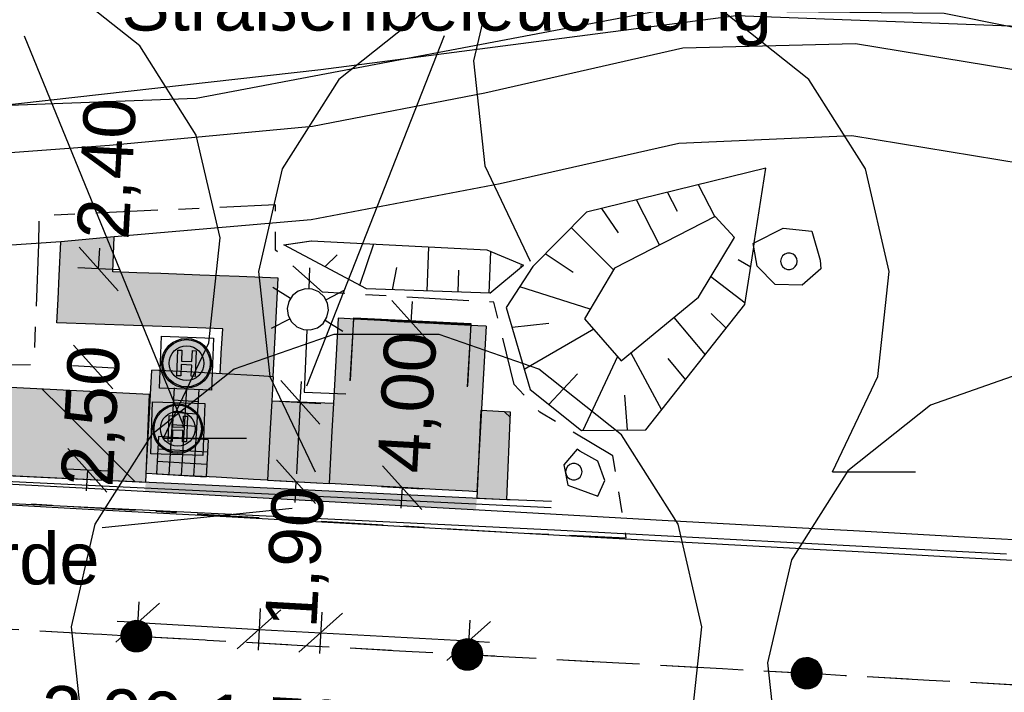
# Model space of a CAD drawing. Extents: x -1.5 to 43, y -1.5 to 27.2.
# Tile 47 of 50: x 35.9 to 40.6, y 14.9 to 18.1. Entities that reach past the tile are written whole.
import ezdxf
from ezdxf.enums import TextEntityAlignment as Align

# ---------------------------------------------------------------- set-up
doc = ezdxf.new("R2010")
doc.units = 0
for name, pattern in [('LT00000', [0]), ('LT21003', [0.6, 0.3, -0.1, 0.1, -0.1]), ('LT30007', [0.5, 0.3, -0.2]), ('LT30013', [0.42, 0.2, -0.1, 0.02, -0.1])]:
    doc.linetypes.add(name, pattern=pattern)
for name, color, linetype in [('ACHSEN_Stat', 7, 'LT00000'), ('Acker_002', 7, 'LT00000'), ('Bok_001', 7, 'LT00000'), ('Bok_002', 7, 'LT00000'), ('Bord_o_001', 7, 'LT00000'), ('Bord_u_001', 7, 'LT00000'), ('Buk_001', 7, 'LT00000'), ('Buk_002', 7, 'LT00000'), ('Bushäuschen_001', 7, 'LT00000'), ('Bäume', 7, 'LT00000'), ('Fk_001', 7, 'LT00000'), ('Fußweg_001', 7, 'LT00000'), ('Fußweg_002', 7, 'LT00000'), ('HD_Achs_Stationen', 7, 'LT00000'), ('HD_Baufeldgrenzen', 7, 'LT00000'), ('HD_Bema', 7, 'LT00000'), ('HD_Blindensteine', 7, 'LT00000'), ('HD_Blindensteine_Farbe', 7, 'LT00000'), ('HD_Flächen', 7, 'LT00000'), ('HD_Linie', 7, 'LT00000'), ('HD_Texte', 7, 'LT00000'), ('Manu_Flur', 7, 'LT00000'), ('PL_Ausstattung', 7, 'LT00000'), ('PL_Fahrraum', 7, 'LT00000'), ('PL_Flächenfüllung', 7, 'LT00000'), ('PL_Markierung', 7, 'LT00000'), ('VERM_Bäume', 7, 'LT00000'), ('VERM_Böschung', 7, 'LT00000'), ('Wurzel_001', 7, 'LT00000'), ('Wurzel_002', 7, 'LT00000')]:
    doc.layers.add(name, color=color, linetype=linetype)
doc.styles.add('TS100', font='txt', dxfattribs={"height": 0.2})
pattern_1 = [(-45, (0, 0), (0.3535534, 0.3535534), [0.5])]

# ---------------------------------------------------------------- blocks, each defined once
blk = doc.blocks.new('SYMB20733')
at = {"color": 0, "linetype": 'ByBlock'}
blk.add_line((0.156125, 0), (0.206125, 0), dxfattribs=at)
at = {"color": 0, "linetype": 'ByBlock', "flags": 128}
blk.add_lwpolyline([(0.156125, 0), (0.18344, 0.057533), (0.190279, 0.120853), (0.175878, 0.182892), (0.141845, 0.236725), (0.091978, 0.276342), (0.031844, 0.297321), (-0.031844, 0.297321), (-0.091978, 0.276342), (-0.141845, 0.236725), (-0.175878, 0.182892), (-0.190279, 0.120853), (-0.18344, 0.057533), (-0.156125, 0)], dxfattribs=at)
blk.add_lwpolyline([(0.005, 0), (0.004698, 0.00171), (0.00383, 0.003214), (0.0025, 0.00433), (0.000868, 0.004924), (-0.000868, 0.004924), (-0.0025, 0.00433), (-0.00383, 0.003214), (-0.004698, 0.00171), (-0.005, 0), (-0.004698, -0.00171), (-0.00383, -0.003214), (-0.0025, -0.00433), (-0.000868, -0.004924), (0.000868, -0.004924), (0.0025, -0.00433), (0.00383, -0.003214), (0.004698, -0.00171), (0.005, 0)], close=True, dxfattribs=at)
blk = doc.blocks.new('VZ224')
at = {"linetype": 'Continuous', "true_color": 0xffff00}
for points in [[(0.59325, 0.51124), (0.57143, 0.42509), (0.56892, 0.41518), (0.52911, 0.32443), (0.47491, 0.24147), (0.4078, 0.16857), (0.3296, 0.1077), (0.24245, 0.06054), (0.14872, 0.02836), (0.05098, 0.01205), (-0.04812, 0.01205), (-0.14586, 0.02836), (-0.23959, 0.06054), (-0.32674, 0.1077), (-0.40494, 0.16857), (-0.47206, 0.24147), (-0.52626, 0.32443), (-0.56606, 0.41518), (-0.59039, 0.51124), (-0.59857, 0.61), (-0.59039, 0.70876), (-0.56606, 0.80482), (-0.52626, 0.89557), (-0.47206, 0.97853), (-0.40494, 1.05143), (-0.32674, 1.1123), (-0.23959, 1.15946), (-0.14586, 1.19164), (-0.04812, 1.20795), (0.05098, 1.20795), (0.14872, 1.19164), (0.24245, 1.15946), (0.3296, 1.1123), (0.4078, 1.05143), (0.47491, 0.97853), (0.52911, 0.89557), (0.56892, 0.80482), (0.57143, 0.79491), (0.57143, 0.61), (0.56323, 0.70633), (0.53887, 0.79989), (0.49905, 0.88799), (0.44491, 0.96809), (0.37801, 1.03788), (0.30028, 1.09537), (0.21396, 1.1389), (0.12152, 1.16721), (0.02562, 1.17949), (-0.07097, 1.17538), (-0.16548, 1.15502), (-0.25519, 1.11897), (-0.33751, 1.06828), (-0.41009, 1.00441), (-0.47082, 0.92919), (-0.51797, 0.84478), (-0.55018, 0.75363), (-0.56652, 0.65834), (-0.56652, 0.56166), (-0.55018, 0.46637), (-0.51797, 0.37522), (-0.47082, 0.29081), (-0.41009, 0.21559), (-0.33751, 0.15172), (-0.25519, 0.10103), (-0.16548, 0.06498), (-0.07097, 0.04462), (0.02562, 0.04051), (0.12152, 0.05279), (0.21396, 0.0811), (0.30028, 0.12463), (0.37801, 0.18212), (0.44491, 0.25191), (0.49905, 0.33201), (0.53887, 0.42011), (0.56323, 0.51367), (0.57143, 0.61), (0.57143, 0.79491), (0.59325, 0.70876), (0.60143, 0.61)], [(0.41336, 0.52806), (0.38946, 0.44927), (0.35065, 0.37666), (0.29841, 0.31302), (0.23477, 0.26078), (0.22286, 0.254414), (0.16216, 0.22197), (0.08337, 0.19807), (0.00143, 0.19), (-0.08051, 0.19807), (-0.1593, 0.22197), (-0.23191, 0.26078), (-0.29556, 0.31302), (-0.34779, 0.37666), (-0.3866, 0.44927), (-0.4105, 0.52806), (-0.41857, 0.61), (-0.4105, 0.69194), (-0.3866, 0.77073), (-0.34779, 0.84334), (-0.29556, 0.90698), (-0.23191, 0.95922), (-0.1593, 0.99803), (-0.08051, 1.02193), (0.00143, 1.03), (0.08337, 1.02193), (0.16216, 0.99803), (0.22286, 0.965586), (0.22286, 0.92), (0.12875, 0.92), (0.12875, 0.65429), (-0.12589, 0.65429), (-0.12589, 0.92), (-0.22, 0.92), (-0.22, 0.3), (-0.12589, 0.3), (-0.12589, 0.57125), (0.12875, 0.57125), (0.12875, 0.3), (0.22286, 0.3), (0.22286, 0.92), (0.22286, 0.965586), (0.23477, 0.95922), (0.29841, 0.90698), (0.35065, 0.84334), (0.38946, 0.77073), (0.41336, 0.69194), (0.42143, 0.61)]]:
    blk.add_hatch(color=2, dxfattribs=at).paths.add_polyline_path(points)
at = {"linetype": 'Continuous', "true_color": 0x00ee00}
for points in [[(0.57143, 0.61), (0.56323, 0.51367), (0.53887, 0.42011), (0.49905, 0.33201), (0.44491, 0.25191), (0.42143, 0.227416), (0.37801, 0.18212), (0.30028, 0.12463), (0.21396, 0.0811), (0.12152, 0.05279), (0.02562, 0.04051), (-0.07097, 0.04462), (-0.16548, 0.06498), (-0.25519, 0.10103), (-0.33751, 0.15172), (-0.41009, 0.21559), (-0.47082, 0.29081), (-0.51797, 0.37522), (-0.55018, 0.46637), (-0.56652, 0.56166), (-0.56652, 0.65834), (-0.55018, 0.75363), (-0.51797, 0.84478), (-0.47082, 0.92919), (-0.41009, 1.00441), (-0.33751, 1.06828), (-0.25519, 1.11897), (-0.16548, 1.15502), (-0.07097, 1.17538), (0.02562, 1.17949), (0.12152, 1.16721), (0.21396, 1.1389), (0.30028, 1.09537), (0.37801, 1.03788), (0.42143, 0.992584), (0.42143, 0.61), (0.41336, 0.69194), (0.38946, 0.77073), (0.35065, 0.84334), (0.29841, 0.90698), (0.23477, 0.95922), (0.16216, 0.99803), (0.08337, 1.02193), (0.00143, 1.03), (-0.08051, 1.02193), (-0.1593, 0.99803), (-0.23191, 0.95922), (-0.29556, 0.90698), (-0.34779, 0.84334), (-0.3866, 0.77073), (-0.4105, 0.69194), (-0.41857, 0.61), (-0.4105, 0.52806), (-0.3866, 0.44927), (-0.34779, 0.37666), (-0.29556, 0.31302), (-0.23191, 0.26078), (-0.1593, 0.22197), (-0.08051, 0.19807), (0.00143, 0.19), (0.08337, 0.19807), (0.16216, 0.22197), (0.23477, 0.26078), (0.29841, 0.31302), (0.35065, 0.37666), (0.38946, 0.44927), (0.41336, 0.52806), (0.42143, 0.61), (0.42143, 0.992584), (0.44491, 0.96809), (0.49905, 0.88799), (0.53887, 0.79989), (0.56323, 0.70633)], [(0.12875, 0.65429), (-0.12589, 0.65429), (-0.12589, 0.92), (-0.22, 0.92), (-0.22, 0.3), (-0.12589, 0.3), (-0.12589, 0.57125), (0.12875, 0.57125), (0.12875, 0.3), (0.22286, 0.3), (0.22286, 0.92), (0.12875, 0.92)]]:
    blk.add_hatch(color=3, dxfattribs=at).paths.add_polyline_path(points)
at = {"color": 7, "linetype": 'ByBlock', "true_color": 0xffffff, "flags": 128}
blk.add_lwpolyline([(-0.628572, -0.017951), (-0.628572, 1.237951), (0.631429, 1.237951), (0.631429, -0.017951), (-0.628572, -0.017951)], close=True, dxfattribs=at)
at = {"color": 3, "linetype": 'ByBlock', "true_color": 0x00ee00, "flags": 128}
blk.add_lwpolyline([(-0.22, 0.3), (-0.22, 0.92), (-0.125893, 0.92), (-0.125893, 0.654286), (0.12875, 0.654286), (0.12875, 0.92), (0.222857, 0.92), (0.222857, 0.3), (0.12875, 0.3), (0.12875, 0.57125), (-0.125893, 0.57125), (-0.125893, 0.3), (-0.22, 0.3)], close=True, dxfattribs=at)
at = {"color": 18, "linetype": 'ByBlock', "true_color": 0x000000}
blk.add_circle((0.001429, 0.61), 0.6, dxfattribs=at)
at = {"color": 3, "linetype": 'ByBlock', "true_color": 0x00ee00}
for radius in [0.57, 0.42]:
    blk.add_circle((0.001429, 0.61), radius, dxfattribs=at)
blk = doc.blocks.new('*D8')
at = {"linetype": 'Continuous', "true_color": 0xffff00}
blk.add_hatch(color=2, dxfattribs=at).paths.add_polyline_path([(35.61355, 15.94567), (36.4723, 15.90419), (36.49088, 16.32669), (35.62521, 16.37095)])
at = {"linetype": 'Continuous', "true_color": 0x000000}
h = blk.add_hatch(dxfattribs=at)
h.set_pattern_fill('LT_0', color=18, scale=0.5, angle=-45, style=0, pattern_type=2)
h.set_pattern_definition(pattern_1)
h.paths.add_polyline_path([(35.61355, 15.94567), (36.4723, 15.90419), (36.49088, 16.32669), (35.62521, 16.37095)])
at = {"color": 18, "linetype": 'ByBlock', "true_color": 0x000000, "flags": 128}
blk.add_lwpolyline([(36.472295, 15.904191), (36.490878, 16.326689), (35.625209, 16.370947), (35.613551, 15.945674), (36.472295, 15.904191)], close=True, dxfattribs=at)
blk = doc.blocks.new('*D9')
at = {"linetype": 'Continuous', "true_color": 0xffff00}
blk.add_hatch(color=2, dxfattribs=at).paths.add_polyline_path([(38.07043, 15.82699), (38.21506, 15.82), (38.23363, 16.24189), (38.08897, 16.24977)])
at = {"linetype": 'Continuous', "true_color": 0x000000}
h = blk.add_hatch(dxfattribs=at)
h.set_pattern_fill('LT_0', color=18, scale=0.5, angle=-45, style=0, pattern_type=2)
h.set_pattern_definition(pattern_1)
h.paths.add_polyline_path([(38.07043, 15.82699), (38.21506, 15.82), (38.23363, 16.24189), (38.08897, 16.24977)])
at = {"color": 18, "linetype": 'ByBlock', "true_color": 0x000000, "flags": 128}
blk.add_lwpolyline([(38.23363, 16.241891), (38.088973, 16.249768), (38.070432, 15.826991), (38.215063, 15.820004), (38.23363, 16.241891)], close=True, dxfattribs=at)
blk = doc.blocks.new('SYMB31')
at = {"color": 0, "linetype": 'ByBlock'}
for p, q in [((-0.381699, 0.320001), (0.383053, 0.320001)), ((-0.372963, 0.330001), (0.375458, 0.330001)), ((-0.364226, 0.340001), (0.364999, 0.340001)), ((-0.355489, 0.350001), (0.35454, 0.350001)), ((-0.346752, 0.360001), (0.34408, 0.360001)), ((-0.334744, 0.370001), (0.333621, 0.370001)), ((-0.322205, 0.380001), (0.323162, 0.380001)), ((-0.309665, 0.390001), (0.312703, 0.390001)), ((-0.297125, 0.400001), (0.297983, 0.400001)), ((-0.284586, 0.410001), (0.282834, 0.410001)), ((-0.270406, 0.420001), (0.267684, 0.420001)), ((-0.251823, 0.430001), (0.252535, 0.430001)), ((-0.233238, 0.440001), (0.237385, 0.440001)), ((-0.214651, 0.450001), (0.214235, 0.450001)), ((-0.195771, 0.460001), (0.190839, 0.460001)), ((-0.164995, 0.470001), (0.167442, 0.470001)), ((-0.134219, 0.480001), (0.134916, 0.480001)), ((-0.09252, 0.490001), (0.091093, 0.490001)), ((-0.497987, 0.040001), (0.496399, 0.040001)), ((-0.497987, 0.030001), (0.497299, 0.030001)), ((-0.497987, 0.020001), (0.4982, 0.020001)), ((-0.497987, 0.010001), (0.4991, 0.010001)), ((-0.497987, 0.000001), (0.5, 0.000001)), ((-0.497048, 0.050001), (0.495498, 0.050001)), ((-0.495233, 0.060001), (0.494598, 0.060001)), ((-0.493418, 0.070001), (0.493697, 0.070001)), ((-0.491604, 0.080001), (0.492797, 0.080001)), ((-0.489789, 0.090001), (0.491762, 0.090001)), ((-0.487974, 0.100001), (0.489003, 0.100001)), ((-0.486159, 0.110001), (0.486244, 0.110001)), ((-0.484344, 0.120001), (0.483485, 0.120001)), ((-0.482529, 0.130001), (0.480726, 0.130001)), ((-0.479361, 0.140001), (0.477967, 0.140001)), ((-0.475607, 0.150001), (0.475207, 0.150001)), ((-0.471854, 0.160001), (0.472448, 0.160001)), ((-0.4681, 0.170001), (0.469688, 0.170001)), ((-0.464346, 0.180001), (0.466041, 0.180001)), ((-0.460593, 0.190001), (0.461225, 0.190001)), ((-0.456839, 0.200001), (0.45641, 0.200001)), ((-0.453086, 0.210001), (0.451594, 0.210001)), ((-0.448652, 0.220001), (0.446778, 0.220001)), ((-0.442678, 0.230001), (0.441961, 0.230001)), ((-0.436704, 0.240001), (0.437144, 0.240001)), ((-0.43073, 0.250001), (0.432327, 0.250001)), ((-0.424756, 0.260001), (0.426642, 0.260001)), ((-0.418782, 0.270001), (0.419377, 0.270001)), ((-0.412808, 0.280001), (0.412113, 0.280001)), ((-0.406834, 0.290001), (0.404849, 0.290001)), ((-0.399172, 0.300001), (0.397584, 0.300001)), ((-0.390436, 0.310001), (0.390318, 0.310001)), ((-0.497987, -0.009999), (0.499101, -0.009999)), ((-0.497987, -0.019999), (0.4982, -0.019999)), ((-0.497987, -0.029999), (0.497299, -0.029999)), ((-0.497987, -0.039999), (0.496399, -0.039999)), ((-0.497048, -0.049999), (0.495498, -0.049999)), ((-0.495233, -0.059999), (0.494598, -0.059999)), ((-0.493419, -0.069999), (0.493697, -0.069999)), ((-0.491604, -0.079999), (0.492797, -0.079999)), ((-0.489789, -0.089999), (0.491763, -0.089999)), ((-0.487974, -0.099999), (0.489004, -0.099999)), ((-0.48616, -0.109999), (0.486245, -0.109999)), ((-0.484345, -0.119999), (0.483486, -0.119999)), ((-0.482529, -0.129999), (0.480727, -0.129999)), ((-0.479361, -0.139999), (0.477968, -0.139999)), ((-0.475608, -0.149999), (0.475208, -0.149999)), ((-0.471854, -0.159999), (0.472448, -0.159999)), ((-0.468101, -0.169999), (0.469688, -0.169999)), ((-0.464347, -0.179999), (0.466042, -0.179999)), ((-0.460594, -0.189999), (0.461226, -0.189999)), ((-0.45684, -0.199999), (0.45641, -0.199999)), ((-0.453086, -0.209999), (0.451595, -0.209999)), ((-0.448654, -0.219999), (0.446779, -0.219999)), ((-0.44268, -0.229999), (0.441962, -0.229999)), ((-0.436706, -0.239999), (0.437145, -0.239999)), ((-0.430732, -0.249999), (0.432328, -0.249999)), ((-0.424758, -0.259999), (0.426643, -0.259999)), ((-0.418784, -0.269999), (0.419379, -0.269999)), ((-0.41281, -0.279999), (0.412115, -0.279999)), ((-0.406836, -0.289999), (0.40485, -0.289999)), ((-0.399174, -0.299999), (0.397585, -0.299999)), ((-0.390438, -0.309999), (0.390319, -0.309999)), ((-0.381701, -0.319999), (0.383054, -0.319999)), ((-0.372964, -0.329999), (0.37546, -0.329999)), ((-0.364228, -0.339999), (0.365001, -0.339999)), ((-0.355491, -0.349999), (0.354542, -0.349999)), ((-0.346754, -0.359999), (0.344082, -0.359999)), ((-0.334747, -0.369999), (0.333623, -0.369999)), ((-0.322207, -0.379999), (0.323164, -0.379999)), ((-0.309667, -0.389999), (0.312705, -0.389999)), ((-0.297128, -0.399999), (0.297986, -0.399999)), ((-0.284588, -0.409999), (0.282836, -0.409999)), ((-0.27041, -0.419999), (0.267687, -0.419999)), ((-0.251827, -0.429999), (0.252538, -0.429999)), ((-0.233242, -0.439999), (0.237388, -0.439999)), ((-0.214655, -0.449999), (0.214239, -0.449999)), ((-0.195778, -0.459999), (0.190843, -0.459999)), ((-0.165002, -0.469999), (0.167447, -0.469999)), ((-0.134226, -0.479999), (0.134925, -0.479999)), ((-0.092535, -0.489999), (0.091102, -0.489999))]:
    blk.add_line(p, q, dxfattribs=at)
at = {"color": 0, "linetype": 'ByBlock', "flags": 128}
blk.add_lwpolyline([(0.5, 0), (0.489765, 0.100649), (0.459479, 0.197178), (0.410382, 0.285634), (0.344483, 0.362396), (0.264482, 0.424322), (0.173653, 0.468876), (0.075714, 0.494234), (-0.025325, 0.499358), (-0.125326, 0.484039), (-0.220197, 0.448902), (-0.306053, 0.395388), (-0.379379, 0.325686), (-0.437173, 0.242651), (-0.47707, 0.149682), (-0.497435, 0.050584), (-0.497435, -0.050584), (-0.47707, -0.149682), (-0.437173, -0.242651), (-0.379379, -0.325686), (-0.306053, -0.395388), (-0.220197, -0.448902), (-0.125326, -0.484039), (-0.025325, -0.499358), (0.075714, -0.494234), (0.173653, -0.468876), (0.264482, -0.424322), (0.344483, -0.362396), (0.410382, -0.285634), (0.459479, -0.197178), (0.489765, -0.100649), (0.5, 0)], close=True, dxfattribs=at)
blk = doc.blocks.new('*D15')
at = {"color": 18, "linetype": 'ByBlock', "true_color": 0x000000}
for p, q in [((36.539498, 15.319874), (36.328746, 15.131238)), ((36.439651, 15.325403), (36.428593, 15.125709)), ((37.1252, 15.287442), (36.914448, 15.098805)), ((37.025353, 15.292971), (37.014295, 15.093276)), ((37.422545, 15.270976), (37.211793, 15.08234)), ((37.322698, 15.276505), (37.31164, 15.076811)), ((36.434122, 15.225556), (36.334275, 15.231085)), ((36.434122, 15.225556), (37.019824, 15.193123)), ((38.136651, 15.231433), (37.925899, 15.042797)), ((38.036804, 15.236962), (38.025746, 15.037268)), ((37.019824, 15.193123), (37.317169, 15.176658)), ((37.317169, 15.176658), (38.031275, 15.137115)), ((38.031275, 15.137115), (38.131122, 15.131586))]:
    blk.add_line(p, q, dxfattribs=at)
at = {"color": 18, "linetype": 'ByBlock', "true_color": 0x000000, "style": 'TS100', "width": 1.001199}
for s, p, p2 in [('2,90', (35.961091, 14.674885), (36.640606, 14.637257)), ('1,50', (36.753311, 14.633996), (37.432825, 14.596368)), ('3,60', (37.606863, 14.575218), (38.286378, 14.537591))]:
    blk.add_text(s, height=0.25, rotation=356.830517, dxfattribs=at).set_placement(p, p2, align=Align.FIT)
blk = doc.blocks.new('*D16')
at = {"color": 18, "linetype": 'ByBlock', "true_color": 0x000000}
for p, q in [((37.65983, 16.781608), (37.848466, 16.570856)), ((37.754148, 16.676232), (37.759677, 16.776079)), ((37.654301, 16.681761), (37.853995, 16.670703)), ((37.615598, 15.982832), (37.804234, 15.77208)), ((37.610069, 15.882985), (37.809763, 15.871927)), ((37.709916, 15.877456), (37.704387, 15.777609))]:
    blk.add_line(p, q, dxfattribs=at)
at = {"color": 18, "linetype": 'ByBlock', "true_color": 0x000000, "style": 'TS100', "width": 1.001199}
blk.add_text('4,00', height=0.25, rotation=86.830517, dxfattribs=at).set_placement((37.838718, 15.942656), (37.876346, 16.622171), align=Align.FIT)
blk = doc.blocks.new('*D17')
at = {"color": 18, "linetype": 'ByBlock', "true_color": 0x000000}
for p, q in [((37.312788, 16.184082), (37.124152, 16.394834)), ((37.21847, 16.289458), (37.223999, 16.389305)), ((37.118623, 16.294987), (37.318317, 16.283929)), ((37.21847, 16.289458), (37.199368, 15.944496)), ((37.291546, 15.80047), (37.10291, 16.011222)), ((37.097381, 15.911375), (37.297075, 15.900317)), ((37.197228, 15.905846), (37.191699, 15.805999))]:
    blk.add_line(p, q, dxfattribs=at)
at = {"color": 18, "linetype": 'ByBlock', "true_color": 0x000000, "style": 'TS100', "width": 1.001199}
blk.add_text('1,90', height=0.25, rotation=86.830517, dxfattribs=at).set_placement((37.295872, 15.194959), (37.333499, 15.874473), align=Align.FIT)
blk = doc.blocks.new('*D18')
at = {"color": 18, "linetype": 'ByBlock', "true_color": 0x000000}
for p, q in [((36.15045, 17.038981), (36.339086, 16.828229)), ((36.244768, 16.933605), (36.250297, 17.033452)), ((36.344615, 16.928076), (36.144921, 16.939134)), ((36.124245, 16.565737), (36.312881, 16.354985)), ((36.31841, 16.454832), (36.118716, 16.46589)), ((36.096624, 16.066944), (36.28526, 15.856192)), ((36.290789, 15.956039), (36.091095, 15.967097)), ((36.190942, 15.961568), (36.185413, 15.861721))]:
    blk.add_line(p, q, dxfattribs=at)
at = {"color": 18, "linetype": 'ByBlock', "true_color": 0x000000, "style": 'TS100', "width": 1.001199}
for s, p, p2 in [('2,40', (36.388819, 17.070189), (36.426447, 17.749703)), ('2,50', (36.311439, 15.876777), (36.349066, 16.556292))]:
    blk.add_text(s, height=0.25, rotation=86.830517, dxfattribs=at).set_placement(p, p2, align=Align.FIT)
blk = doc.blocks.new('SYMB20708')
at = {"color": 0, "linetype": 'ByBlock'}
for p, q in [((0, 0.6), (0, 0.5)), ((-0.173257, 0.499909), (-0.086629, 0.449955)), ((0.1731, 0.500181), (0.08655, 0.450091)), ((-0.086234, 0.349367), (-0.1731, 0.299819)), ((0.173257, 0.300091), (0.086629, 0.350045))]:
    blk.add_line(p, q, dxfattribs=at)
at = {"color": 0, "linetype": 'ByBlock', "flags": 128}
blk.add_lwpolyline([(0.1, 0.4), (0.093969, 0.434202), (0.076604, 0.464279), (0.05, 0.486603), (0.017365, 0.498481), (-0.017365, 0.498481), (-0.05, 0.486603), (-0.076604, 0.464279), (-0.093969, 0.434202), (-0.1, 0.4), (-0.093969, 0.365798), (-0.076604, 0.335721), (-0.05, 0.313397), (-0.017365, 0.301519), (0.017365, 0.301519), (0.05, 0.313397), (0.076604, 0.335721), (0.093969, 0.365798), (0.1, 0.4)], close=True, dxfattribs=at)
blk.add_lwpolyline([(0, 0.3), (0, 0), (0.2, 0)], dxfattribs=at)

msp = doc.modelspace()

# ---------------------------------------------------------------- hatches: boundary and pattern name
at = {"layer": 'HD_Blindensteine_Farbe', "linetype": 'Continuous', "true_color": 0xffffff}
msp.add_hatch(color=7, dxfattribs=at).paths.add_polyline_path([(36.72899, 16.35208), (36.60922, 16.35938), (36.59461, 16.11982), (36.53472, 16.12347), (36.52377, 15.94381), (36.76333, 15.9292), (36.77428, 16.10887), (36.71439, 16.11252)])
at = {"layer": 'HD_Flächen', "linetype": 'Continuous', "true_color": 0xa8ffff}
msp.add_hatch(color=131, dxfattribs=at).paths.add_polyline_path([(36.4692, 15.85903), (38.06635, 15.77059), (38.07043, 15.82699), (36.4723, 15.90419)])
at = {"layer": 'PL_Flächenfüllung', "linetype": 'Continuous', "true_color": 0xffd6a8}
for points in [[(36.73422, 16.90333), (36.5453, 16.91062), (36.42946, 16.91509), (36.31362, 16.91957), (36.31946, 17.08845), (36.06311, 17.06462), (36.05506, 16.89981), (36.04954, 16.78675), (36.04407, 16.67374), (36.22855, 16.66699), (36.41303, 16.66025), (36.5975, 16.6535), (36.72102, 16.64898), (36.8445, 16.64443), (36.83724, 16.52605), (36.83699, 16.52186), (36.83114, 16.42644), (37.08726, 16.41251), (37.09234, 16.51028), (37.09256, 16.51458), (37.09886, 16.63588), (37.10543, 16.76229), (37.112, 16.8887), (36.92313, 16.89604)], [(37.9149, 16.66733), (37.75415, 16.67623), (37.57482, 16.68616), (37.40129, 16.69577), (37.37917, 16.29638), (37.35706, 15.897), (37.53059, 15.88739), (37.70992, 15.87746), (37.87067, 15.86855), (38.03142, 15.85965), (38.07116, 15.85745), (38.09328, 16.25684), (38.11539, 16.65623), (38.07566, 16.65843)], [(36.84074, 16.42635), (36.67119, 16.43574), (36.50165, 16.44513), (36.48783, 16.19551), (36.47401, 15.94589), (36.64355, 15.93651), (36.81309, 15.92712), (36.99262, 15.91718), (37.05971, 15.91346), (37.07353, 16.16308), (37.08736, 16.4127), (37.02026, 16.41641)], [(37.07354, 16.16308), (37.06663, 16.03837), (37.05972, 15.91366), (37.35707, 15.89719), (37.36406, 16.0234), (37.37105, 16.14961), (37.37855, 16.2852), (37.08095, 16.29707)]]:
    msp.add_hatch(color=41, dxfattribs=at).paths.add_polyline_path(points)

# ---------------------------------------------------------------- linework, layer by layer
at = {"layer": 'Acker_002', "color": 253, "true_color": 0x999999, "flags": 128}
msp.add_lwpolyline([(32.627499, 18.702406), (32.964438, 18.034494), (33.623053, 17.777545), (35.728694, 17.716811), (37.317755, 17.895826), (39.322663, 18.156458), (40.901978, 18.096754)], dxfattribs=at)
at = {"layer": 'Bok_001', "color": 253, "true_color": 0x999999, "flags": 128}
msp.add_lwpolyline([(39.464604, 17.419058), (38.599376, 17.207729), (38.340925, 16.945543), (38.212742, 16.747346), (38.327511, 16.351878), (38.575315, 16.152693), (38.886578, 16.157088), (39.364447, 16.761383), (39.40665, 17.038509), (39.40973, 17.05873), (39.464604, 17.419058)], close=True, dxfattribs=at)
at = {"layer": 'Bok_002', "color": 253, "true_color": 0x999999, "flags": 128}
msp.add_lwpolyline([(38.133606, 16.815435), (37.538431, 16.837394), (37.138458, 17.050371)], dxfattribs=at)
at = {"layer": 'Bord_o_001', "color": 253, "true_color": 0x999999, "flags": 128}
msp.add_lwpolyline([(35.428207, 15.953409), (35.628284, 15.943771), (36.168519, 15.918866), (36.594879, 15.899211), (38.215063, 15.820004), (38.231855, 15.819349), (38.431594, 15.811196)], dxfattribs=at)
at = {"layer": 'Bord_u_001', "color": 253, "true_color": 0x999999, "flags": 128}
msp.add_lwpolyline([(35.427518, 15.926457), (35.626712, 15.916671), (36.598394, 15.869874), (38.230195, 15.791691), (38.429463, 15.781465)], dxfattribs=at)
at = {"layer": 'Buk_001', "color": 253, "true_color": 0x999999, "flags": 128}
msp.add_lwpolyline([(39.314005, 17.085666), (39.220725, 17.186494), (38.734967, 16.9374), (38.590675, 16.692642), (38.767456, 16.489815), (39.139871, 16.796236), (39.314005, 17.085666)], close=True, dxfattribs=at)
at = {"layer": 'Buk_002', "color": 253, "true_color": 0x999999, "flags": 128}
msp.add_lwpolyline([(37.271276, 17.068996), (38.118282, 17.026052), (38.295139, 16.952079)], dxfattribs=at)
at = {"layer": 'Bushäuschen_001', "color": 253, "true_color": 0x999999, "flags": 128}
msp.add_lwpolyline([(37.460478, 16.395846), (37.477047, 16.69663), (38.042061, 16.669568), (38.025743, 16.369462)], dxfattribs=at)
at = {"layer": 'Fk_001', "color": 253, "true_color": 0x999999, "flags": 128}
msp.add_lwpolyline([(40.626294, 15.556086), (38.444968, 15.672337), (35.428186, 15.817674), (32.354987, 15.967508), (27.751217, 16.178347), (27.194409, 16.208404), (25.926604, 16.267738), (25.923208, 16.26799), (24.126993, 16.335988), (20.017123, 16.541767), (16.626135, 16.692107), (14.921225, 16.77156), (10.469836, 16.982605), (5.07695, 17.233948), (2.390106, 17.383157), (2.372755, 17.3839), (0.876168, 17.448829), (0.873435, 17.448926), (0, 17.479961)], dxfattribs=at)
at = {"layer": 'Fußweg_001', "color": 253, "true_color": 0x999999, "flags": 128}
msp.add_lwpolyline([(41.054547, 17.382155), (39.880164, 17.576607), (39.045265, 17.539598), (38.182883, 17.344428), (37.271604, 17.169603), (36.319462, 17.088449), (36.063111, 17.064618), (35.274876, 17.010339), (34.098245, 16.993521), (32.110371, 16.99322), (29.651555, 16.976588), (27.642193, 16.965373), (26.955633, 16.991639)], dxfattribs=at)
at = {"layer": 'Fußweg_002', "color": 253, "true_color": 0x999999, "flags": 128}
msp.add_lwpolyline([(41.17168, 17.811626), (39.898388, 18.020741), (39.064013, 17.999686), (38.108673, 17.781725), (37.277569, 17.620404), (36.297542, 17.528633), (35.143803, 17.443899), (34.032069, 17.440857), (32.092408, 17.435784), (29.627284, 17.420008), (26.996709, 17.436307), (26.986776, 17.546425), (26.986559, 17.548832), (26.977226, 17.652307), (26.249151, 17.700327), (26.223053, 17.596718), (26.198236, 17.498196), (24.015774, 17.66875), (20.184563, 17.992193), (19.159763, 18.086922), (16.835035, 18.314802), (14.989119, 18.474005), (13.367075, 18.691536), (10.683228, 19.299032), (9.580314, 19.50536), (7.864173, 19.530177), (6.889002, 19.536863), (6.020594, 19.347946), (5.171921, 19.041355), (4.402156, 18.928308), (3.432678, 18.877821), (2.737997, 18.98842), (2.356843, 19.073417), (1.458742, 19.334362), (0.868207, 19.559193)], dxfattribs=at)
at = {"layer": 'HD_Baufeldgrenzen', "color": 1, "linetype": 'LT21003', "true_color": 0xff0000, "flags": 128}
msp.add_lwpolyline([(35.954642, 17.053243), (35.93184, 16.469513), (35.564728, 16.467233), (35.405849, 16.308106), (34.991994, 16.085787), (34.995414, 15.860048), (35.521404, 15.821938), (38.339726, 15.655484), (38.791939, 15.634309), (38.726954, 16.031063), (38.373929, 16.241494), (38.250798, 16.376025), (38.15275, 16.772779), (37.325039, 16.820663), (37.0993, 17.023601), (37.0993, 17.2425), (35.956922, 17.190055), (35.954642, 17.053243)], close=True, dxfattribs=at)
at = {"layer": 'HD_Blindensteine', "color": 18, "true_color": 0x000000}
for p, q in [((36.609217, 16.359378), (36.594614, 16.119822)), ((36.669105, 16.355727), (36.654502, 16.116172)), ((36.728994, 16.352076), (36.714391, 16.112521)), ((36.725344, 16.292187), (36.605566, 16.299489)), ((36.721693, 16.232299), (36.601915, 16.2396)), ((36.718042, 16.17241), (36.598264, 16.179711)), ((36.534725, 16.123473), (36.523772, 15.943807)), ((36.77428, 16.10887), (36.534725, 16.123473)), ((36.594614, 16.119822), (36.583661, 15.940156)), ((36.654502, 16.116172), (36.64355, 15.936505)), ((36.714391, 16.112521), (36.703439, 15.932854)), ((36.770629, 16.048981), (36.531074, 16.063584)), ((36.77428, 16.10887), (36.763328, 15.929204)), ((36.766978, 15.989092), (36.527423, 16.003696)), ((36.523772, 15.943807), (36.763328, 15.929204))]:
    msp.add_line(p, q, dxfattribs=at)
at = {"layer": 'HD_Linie', "color": 18, "true_color": 0x000000}
for p, q in [((37.401289, 16.69577), (37.378554, 16.285199)), ((38.115395, 16.656227), (38.071163, 15.857452)), ((36.47401, 15.945893), (36.501655, 16.445127)), ((37.087261, 16.412504), (37.080955, 16.297073)), ((37.080955, 16.297073), (37.378554, 16.285199)), ((37.059723, 15.913658), (37.357068, 15.897195))]:
    msp.add_line(p, q, dxfattribs=at)
at = {"layer": 'HD_Linie', "color": 18, "true_color": 0x000000, "flags": 128}
msp.add_lwpolyline([(37.458755, 16.392256), (37.476097, 16.692996), (38.041039, 16.664482), (38.02395, 16.364419)], dxfattribs=at)
at = {"layer": 'HD_Texte', "color": 18, "true_color": 0x000000}
for p, q in [((35.885633, 18.059012), (36.655486, 16.176208)), ((37.912685, 18.059012), (37.249053, 16.367283)), ((36.261935, 15.685204), (37.178479, 15.778202))]:
    msp.add_line(p, q, dxfattribs=at)
at = {"layer": 'Manu_Flur', "color": 214, "true_color": 0xaa00aa, "flags": 128}
msp.add_lwpolyline([(43.0004, 17.628966), (40.325427, 18.166397), (38.959406, 18.181516), (36.715211, 17.755489), (30.243855, 17.512654), (30.404855, 22.870259)], dxfattribs=at)
at = {"layer": 'PL_Fahrraum', "color": 18, "true_color": 0x000000, "flags": 128}
for points in [[(0, 17.566735), (0.461486, 17.544546), (0.461686, 17.544537), (1.176461, 17.510169), (1.891235, 17.475802), (2.606009, 17.441435), (2.606209, 17.441425), (2.836343, 17.43036), (3.325778, 17.406828), (4.246714, 17.362548), (5.16765, 17.318268), (5.984706, 17.278983), (6.801962, 17.239689), (7.777755, 17.193117), (8.753582, 17.147237), (9.72964, 17.102039), (10.404593, 17.071189), (11.412057, 17.025757), (12.182087, 16.991313), (12.952117, 16.95687), (13.722347, 16.922419), (14.613656, 16.882551), (15.504965, 16.842683), (16.396274, 16.802815), (17.287583, 16.762948), (18.178891, 16.72308), (19.0702, 16.683212), (19.961509, 16.643344), (20.853617, 16.603441), (21.808263, 16.56074), (22.762908, 16.518039), (23.717554, 16.475339), (24.425646, 16.443666), (25.133538, 16.412003), (25.133738, 16.411994), (25.665606, 16.388203), (26.197474, 16.364413), (26.738333, 16.340221), (27.278993, 16.316038), (27.713758, 16.296591), (27.946925, 16.286161), (27.947125, 16.286152), (28.83144, 16.246597), (28.988084, 16.239591), (29.71239, 16.206752), (30.464458, 16.171722), (31.21668, 16.135733), (31.71047, 16.111591), (32.288033, 16.082834), (32.865568, 16.053516), (33.70922, 16.009682), (34.428445, 15.971367), (35.317364, 15.922809), (35.317764, 15.922787), (35.410621, 15.917645), (35.624494, 15.905802), (35.707966, 15.901179), (36.258123, 15.870715), (36.80828, 15.84025), (37.705106, 15.790589), (38.226308, 15.761728), (38.226507, 15.761717), (38.964377, 15.720857), (39.702446, 15.679987), (39.887563, 15.669737), (40.423542, 15.640057), (40.95972, 15.610367)], [(36.831136, 16.42644), (36.836986, 16.521861), (36.837243, 16.526053), (36.8445, 16.644431), (36.72102, 16.648983), (36.597503, 16.6535), (36.413026, 16.660247), (36.228549, 16.666994), (36.044073, 16.673741), (36.049535, 16.78675), (36.055059, 16.899815), (36.063111, 17.064618)], [(37.087261, 16.412506), (37.09234, 16.510282), (37.092563, 16.514577), (37.098865, 16.635877), (37.105432, 16.762291), (37.111999, 16.888704), (36.923135, 16.896041), (36.734219, 16.90333), (36.545302, 16.910619), (36.429456, 16.915089), (36.313617, 16.919567), (36.319462, 17.088449)], [(38.115395, 16.656228), (38.075656, 16.658429), (37.914902, 16.66733), (37.754148, 16.676232), (37.574823, 16.686162), (37.401289, 16.695771)], [(37.087357, 16.412696), (37.02026, 16.416411), (36.840735, 16.426352), (36.671195, 16.43574), (36.501655, 16.445129)], [(37.080955, 16.297073), (37.073535, 16.163085), (37.066629, 16.038371), (37.059723, 15.913658)], [(37.378554, 16.2852), (37.371045, 16.149608), (37.364057, 16.023402), (37.357068, 15.897195)], [(37.059713, 15.91346), (36.992615, 15.917176), (36.81309, 15.927117), (36.64355, 15.936505), (36.47401, 15.945893)], [(38.071163, 15.857452), (38.031424, 15.859652), (37.87067, 15.868554), (37.709916, 15.877456), (37.530591, 15.887386), (37.357057, 15.896995)]]:
    msp.add_lwpolyline(points, dxfattribs=at)
at = {"layer": 'PL_Fahrraum', "color": 18, "linetype": 'LT30013', "true_color": 0x000000, "flags": 128}
msp.add_lwpolyline([(0, 16.865926), (0.427868, 16.845354), (0.428068, 16.845344), (1.142843, 16.810977), (1.857617, 16.77661), (2.572391, 16.742243), (2.572591, 16.742233), (2.802725, 16.731168), (3.29216, 16.707635), (4.213096, 16.663356), (5.134032, 16.619076), (5.951088, 16.579791), (6.768344, 16.540496), (7.744632, 16.493902), (8.720954, 16.447998), (9.697507, 16.402777), (10.372802, 16.371911), (11.380778, 16.326456), (12.150808, 16.292013), (12.920838, 16.25757), (13.691068, 16.223118), (14.582377, 16.18325), (15.473686, 16.143382), (16.364994, 16.103515), (17.256303, 16.063647), (18.147612, 16.023779), (19.038921, 15.983911), (19.93023, 15.944044), (20.822338, 15.90414), (21.776983, 15.861439), (22.731629, 15.818739), (23.686274, 15.776038), (24.394366, 15.744365), (25.102258, 15.712702), (25.102458, 15.712693), (25.634326, 15.688903), (26.166195, 15.665112), (26.707054, 15.64092), (27.247713, 15.616737), (27.682479, 15.59729), (27.915645, 15.586861), (27.915845, 15.586852), (28.800161, 15.547297), (28.956804, 15.54029), (29.680261, 15.50749), (30.431447, 15.472501), (31.182787, 15.436554), (31.675998, 15.412441), (32.252883, 15.383717), (32.829741, 15.354434), (33.672404, 15.310651), (34.390785, 15.27238), (35.278661, 15.223879), (35.279061, 15.223857), (35.371919, 15.218715), (35.585791, 15.206872), (35.669263, 15.20225), (36.21942, 15.171785), (36.769577, 15.141321), (37.666403, 15.09166), (38.187605, 15.062798), (38.187805, 15.062787), (38.925674, 15.021928), (39.663743, 14.981058), (39.84886, 14.970807), (40.384839, 14.941128), (40.921017, 14.911437)], dxfattribs=at)
at = {"layer": 'PL_Markierung', "color": 18, "true_color": 0x000000, "flags": 128}
msp.add_lwpolyline([(0, 17.466619), (0.536352, 17.440831), (1.301468, 17.404043), (2.066584, 17.367256), (2.8315, 17.330478), (3.320935, 17.306945), (4.241871, 17.262665), (5.162807, 17.218386), (5.979863, 17.179101), (6.797119, 17.139806), (7.772984, 17.093231), (8.748881, 17.047348), (9.72501, 17.002146), (10.566168, 16.96375), (11.407549, 16.925858), (12.177579, 16.891415), (12.947609, 16.856972), (13.717839, 16.82252), (14.609148, 16.782652), (15.500457, 16.742785), (16.391765, 16.702917), (17.283074, 16.663049), (18.174383, 16.623182), (19.065692, 16.583314), (19.957001, 16.543446), (20.849109, 16.503543), (21.803754, 16.460842), (22.7584, 16.418141), (23.713045, 16.37544), (24.539619, 16.338468), (25.366192, 16.301496), (26.192966, 16.264515), (26.951008, 16.230608), (27.709249, 16.196692), (28.268091, 16.171696), (28.826932, 16.146699), (28.983575, 16.139693), (29.70776, 16.106859), (30.459702, 16.071835), (31.211798, 16.035852), (31.705506, 16.011715), (32.282972, 15.982962), (32.860409, 15.953649), (33.703921, 15.909822), (34.423025, 15.871514), (35.311795, 15.822964), (35.312195, 15.822942), (35.405052, 15.8178), (35.702397, 15.801335), (36.252554, 15.77087), (36.802711, 15.740405), (37.699537, 15.690744), (38.698207, 15.635443), (39.696877, 15.580142), (39.881994, 15.569892), (40.417973, 15.540212), (40.954151, 15.510522), (40.954351, 15.510511)], dxfattribs=at)
at = {"layer": 'PL_Markierung', "color": 18, "linetype": 'LT30007', "true_color": 0x000000, "flags": 128}
msp.add_lwpolyline([(0, 16.865926), (0.507536, 16.841523), (1.272653, 16.804736), (2.037769, 16.767948), (2.802685, 16.73117), (3.29212, 16.707637), (4.213056, 16.663358), (5.133992, 16.619078), (5.951048, 16.579793), (6.768304, 16.540498), (7.744593, 16.493903), (8.720914, 16.448), (9.697467, 16.402778), (10.538991, 16.364366), (11.380738, 16.326457), (12.150768, 16.292014), (12.920798, 16.257571), (13.691028, 16.22312), (14.582337, 16.183252), (15.473646, 16.143384), (16.364954, 16.103516), (17.256263, 16.063649), (18.147572, 16.023781), (19.038881, 15.983913), (19.93019, 15.944045), (20.822298, 15.904142), (21.776943, 15.861441), (22.731589, 15.81874), (23.686234, 15.77604), (24.512808, 15.739068), (25.339381, 15.702095), (26.166155, 15.665114), (26.924197, 15.631207), (27.682439, 15.597292), (28.24128, 15.572295), (28.800121, 15.547298), (28.956764, 15.540292), (29.680221, 15.507492), (30.431407, 15.472503), (31.182747, 15.436556), (31.675958, 15.412443), (32.252843, 15.383719), (32.829701, 15.354436), (33.672364, 15.310653), (34.390745, 15.272383), (35.278621, 15.223882), (35.279021, 15.22386), (35.371879, 15.218718), (35.669223, 15.202252), (36.21938, 15.171788), (36.769537, 15.141323), (37.666363, 15.091662), (38.665034, 15.036361), (39.663704, 14.98106), (39.84882, 14.97081), (40.384799, 14.94113), (40.920977, 14.911439), (40.921177, 14.911428)], dxfattribs=at)
at = {"layer": 'VERM_Böschung', "color": 253, "true_color": 0x999999}
for p, q in [((39.038594, 17.21045), (38.990946, 17.303369)), ((39.219716, 17.185976), (39.140755, 17.339959)), ((38.952768, 17.049087), (38.841137, 17.266778)), ((38.754078, 17.107221), (38.673166, 17.225752)), ((38.730357, 16.92958), (38.525856, 17.133147)), ((37.138458, 17.050371), (37.271276, 17.068996)), ((37.141105, 17.048962), (37.271897, 17.068965)), ((37.505033, 16.855177), (37.574133, 17.053641)), ((37.830137, 16.826632), (37.838019, 17.040262)), ((38.129933, 16.815571), (38.137403, 17.018054)), ((37.337876, 16.944185), (37.396815, 17.001914)), ((38.534725, 16.915624), (38.40072, 17.006202)), ((39.331741, 16.978789), (39.392058, 16.942687)), ((37.66404, 16.83276), (37.684197, 16.939899)), ((37.980035, 16.821101), (37.983938, 16.926884)), ((38.133606, 16.815435), (38.295139, 16.952079)), ((38.284747, 16.943288), (38.284986, 16.949757)), ((39.200009, 16.896193), (39.365702, 16.769618)), ((38.617627, 16.73836), (38.27733, 16.847213)), ((39.021935, 16.699199), (39.172101, 16.518149)), ((39.20161, 16.717316), (39.274343, 16.647441)), ((38.417703, 16.669204), (38.240968, 16.650084)), ((38.634624, 16.642217), (38.299586, 16.448102)), ((38.749798, 16.510074), (38.581455, 16.15278)), ((38.813642, 16.527817), (38.9618, 16.252211)), ((38.991544, 16.500881), (39.076984, 16.397868)), ((38.556289, 16.426268), (38.417893, 16.279229)), ((38.783011, 16.324097), (38.795433, 16.155801))]:
    msp.add_line(p, q, dxfattribs=at)
at = {"layer": 'Wurzel_001', "color": 253, "true_color": 0x999999, "flags": 128}
msp.add_lwpolyline([(38.555069, 16.06283), (38.49104, 15.987633), (38.508873, 15.889591), (38.654803, 15.83641), (38.688379, 15.910989), (38.65428, 16.004877), (38.56796, 16.052913), (38.555069, 16.06283)], close=True, dxfattribs=at)
at = {"layer": 'Wurzel_002', "color": 253, "true_color": 0x999999, "flags": 128}
msp.add_lwpolyline([(39.640653, 16.85452), (39.510213, 16.858141), (39.42403, 16.946819), (39.40665, 17.038509), (39.403437, 17.055465), (39.40973, 17.05873), (39.548678, 17.130828), (39.687655, 17.115116), (39.728054, 16.975127), (39.730549, 16.933924), (39.640653, 16.85452)], close=True, dxfattribs=at)

# ---------------------------------------------------------------- block references
at = {"layer": 'ACHSEN_Stat', "color": 18, "true_color": 0x000000, "xscale": 0.15, "yscale": 0.15, "zscale": 0.15}
for p in [(36.427462, 15.160264), (38.025015, 15.0718), (39.662506, 14.981125)]:
    msp.add_blockref('SYMB31', p, dxfattribs=at)
at = {"layer": 'Bäume', "color": 3, "true_color": 0x00ff00, "xscale": 8, "yscale": 8, "zscale": 8}
for p in [(39.576513, 16.97035), (35.309103, 16.116319), (38.538645, 15.953751), (37.634453, 14.237996), (40.99542, 14.065354)]:
    msp.add_blockref('SYMB20733', p, dxfattribs=at)
at = {"layer": 'HD_Achs_Stationen', "color": 18, "true_color": 0x000000, "xscale": 0.15, "yscale": 0.15, "zscale": 0.15}
for p in [(36.427462, 15.160264), (38.025015, 15.0718), (39.662506, 14.981125)]:
    msp.add_blockref('SYMB31', p, dxfattribs=at)
at = {"layer": 'HD_Bema'}
for name in ['*D18', '*D16', '*D17', '*D15']:
    msp.add_blockref(name, (0, 0), dxfattribs=at)
at = {"layer": 'HD_Linie', "color": 253, "true_color": 0xa0a0a0, "rotation": 357.554971}
msp.add_blockref('SYMB20708', (37.237773, 16.338362), dxfattribs=at)
at = {"layer": 'HD_Linie', "xscale": 0.2, "yscale": 0.2, "zscale": 0.2, "rotation": 357.756299}
msp.add_blockref('VZ224', (36.664437, 16.355985), dxfattribs=at)
at = {"layer": 'PL_Ausstattung'}
for name in ['*D8', '*D9']:
    msp.add_blockref(name, (0, 0), dxfattribs=at)
at = {"layer": 'VERM_Bäume', "xscale": 0.2, "yscale": 0.2, "zscale": 0.2, "rotation": 357.903557}
msp.add_blockref('VZ224', (36.62222, 16.039917), dxfattribs=at)

# ---------------------------------------------------------------- texts
at = {"layer": 'HD_Texte', "color": 18, "true_color": 0x000000, "style": 'TS100'}
for s, width, p, p2 in [('Straßenbeleuchtung', 0.99791, (36.35574, 18.084012), (39.494629, 18.084012)), ('Kasseler Borde', 0.997552, (33.86749, 15.410204), (36.249435, 15.410204))]:
    msp.add_text(s, height=0.25, dxfattribs=dict(at, width=width)).set_placement(p, p2, align=Align.FIT)

doc.saveas('drawing.dxf')
